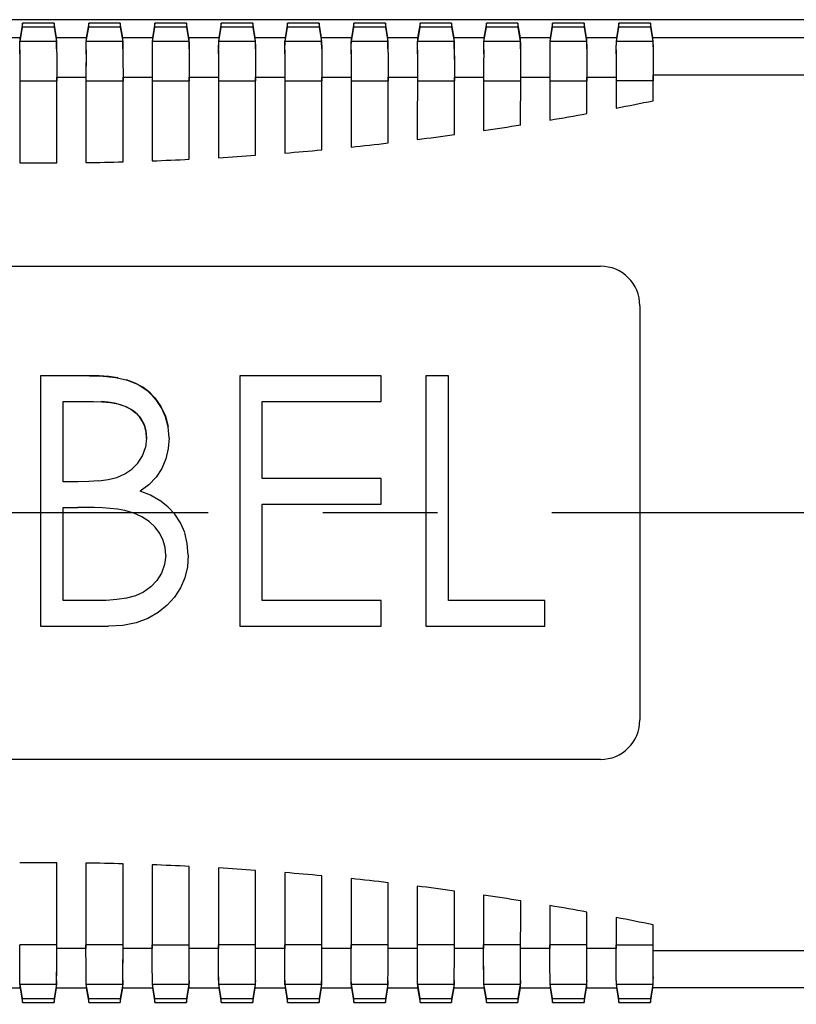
# Model space of a CAD drawing. Header units: millimetres. Extents: x 0 to 210, y 0 to 297.
# Tile 6 of 18: x 76 to 86, y 143 to 156. Entities that reach past the tile are written whole.
import ezdxf
from ezdxf.enums import TextEntityAlignment as Align

# ---------------------------------------------------------------- set-up
doc = ezdxf.new("R2010")
doc.units = ezdxf.units.MM
doc.header["$LTSCALE"] = 19.36
doc.linetypes.add('CENTER', pattern=[0.6, 0.375, -0.075, 0.075, -0.075])
doc.layers.get('0').update_dxf_attribs({"linetype": 'CONTINUOUS'})
doc.layers.add('Z_AXIS', color=7, linetype='CONTINUOUS')
doc.layers.add('Z_DIM_2D', color=7, linetype='CONTINUOUS')
doc.styles.add('TEXTSTYLE_3', font='tridonic-metric-print-light.otf')
doc.styles.add('TEXTSTYLE_4', font='gdt', dxfattribs={"width": 0.7})
doc.dimstyles.new('DIMSTYLE_1', dxfattribs={"dimtxt": 2.2, "dimasz": 3.5, "dimexe": 1.5, "dimexo": 0, "dimgap": 0.55, "dimtad": 1, "dimdec": 1, "dimlfac": 4, "dimdsep": 46, "dimtxsty": 'TEXTSTYLE_3', "dimblk": '_FILLED', "dimblk1": '_FILLED', "dimblk2": '_FILLED', "dimcen": 0.09, "dimclrt": 5, "dimadec": 4, "dimazin": 2, "dimtol": 1, "dimtp": 0.5, "dimtm": 0.5, "dimtfac": 1, "dimtdec": 1, "dimtofl": 0, "dimtmove": 0, "dimatfit": 3, "dimldrblk": '_FILLED', "dimfxl": 0, "dimtolj": 1, "dimarcsym": 0})
doc.dimstyles.new('DIMSTYLE_2', dxfattribs={"dimtxt": 2.2, "dimasz": 3.5, "dimexe": 1.5, "dimexo": 0, "dimgap": 0.55, "dimtad": 1, "dimdec": 1, "dimlfac": 4, "dimdsep": 46, "dimtxsty": 'TEXTSTYLE_3', "dimblk": '_FILLED', "dimblk1": '_FILLED', "dimblk2": '_FILLED', "dimcen": 0.09, "dimclrt": 5, "dimadec": 4, "dimazin": 2, "dimtp": 0.2, "dimtm": 0.2, "dimtfac": 1, "dimtdec": 1, "dimtofl": 0, "dimtmove": 0, "dimatfit": 3, "dimldrblk": '_FILLED', "dimfxl": 0, "dimtolj": 1, "dimarcsym": 0})

# ---------------------------------------------------------------- blocks, each defined once
blk = doc.blocks.new('*D2')
at = {"layer": 'Z_DIM_2D', "color": 2, "linetype": 'Continuous', "transparency": 16777216}
for p, q in [((61.961, 149.335), (61.961, 134.992)), ((90.961, 149.335), (90.961, 134.992)), ((61.961, 136.492), (76.461, 136.492)), ((90.961, 136.492), (76.461, 136.492))]:
    blk.add_line(p, q, dxfattribs=at)
at = {"layer": 'Z_DIM_2D', "color": 5, "linetype": 'Continuous', "transparency": 16777216}
for s, height, style, p in [('116', 2.2, 'TEXTSTYLE_3', (74.16, 137.042)), ('`', 1.54, 'TEXTSTYLE_4', (77.106, 137.372)), ('0.5', 1.54, 'TEXTSTYLE_3', (79.407, 137.372))]:
    blk.add_text(s, height=height, dxfattribs=dict(at, style=style)).set_placement(p, align=Align.CENTER)
blk = doc.blocks.new('_FILLED')
at = {"color": 0, "linetype": 'ByBlock'}
blk.add_solid([(0, 0), (-1, 0.125), (-1, -0.125)], dxfattribs=at)
blk = doc.blocks.new('_NONE')
blk = doc.blocks.new('*D3')
at = {"layer": 'Z_DIM_2D', "color": 2, "linetype": 'Continuous', "transparency": 16777216}
for p, q in [((90.34, 155.583), (56.435, 155.583)), ((57.935, 155.583), (57.935, 152.459)), ((57.935, 149.335), (57.935, 152.459)), ((61.399, 149.335), (56.435, 149.335))]:
    blk.add_line(p, q, dxfattribs=at)
at = {"layer": 'Z_DIM_2D', "color": 5, "linetype": 'Continuous', "transparency": 16777216, "style": 'TEXTSTYLE_3'}
blk.add_text('25', height=2.2, rotation=90, dxfattribs=at).set_placement((57.385, 152.459), align=Align.CENTER)

msp = doc.modelspace()

# ---------------------------------------------------------------- linework, layer by layer
at = {"color": 7, "linetype": 'Continuous'}
for p, q in [((90.339847, 155.583229), (62.583062, 155.583229)), ((76.261378, 155.540013), (76.230602, 155.355194)), ((76.231038, 155.307745), (76.261378, 155.489945)), ((76.261378, 155.489945), (76.261378, 155.540013)), ((76.661494, 155.540013), (76.261378, 155.540013)), ((76.661494, 155.489945), (76.261378, 155.489945)), ((76.661494, 155.540013), (76.661494, 155.489945)), ((76.69227, 155.355194), (76.661494, 155.540013)), ((76.661494, 155.489945), (76.691834, 155.307745)), ((77.101378, 155.540013), (77.070602, 155.355194)), ((77.071038, 155.307745), (77.101378, 155.489945)), ((77.101378, 155.489945), (77.101378, 155.540013)), ((77.501494, 155.540013), (77.101378, 155.540013)), ((77.501494, 155.489945), (77.101378, 155.489945)), ((77.501494, 155.540013), (77.501494, 155.489945)), ((77.53227, 155.355194), (77.501494, 155.540013)), ((77.501494, 155.489945), (77.531834, 155.307745)), ((77.941378, 155.540013), (77.910602, 155.355194)), ((77.911038, 155.307745), (77.941378, 155.489945)), ((77.941378, 155.489945), (77.941378, 155.540013)), ((78.341494, 155.540013), (77.941378, 155.540013)), ((78.341494, 155.489945), (77.941378, 155.489945)), ((78.341494, 155.540013), (78.341494, 155.489945)), ((78.37227, 155.355194), (78.341494, 155.540013)), ((78.341494, 155.489945), (78.371834, 155.307745)), ((78.781378, 155.540013), (78.750602, 155.355194)), ((78.751038, 155.307745), (78.781378, 155.489945)), ((78.781378, 155.489945), (78.781378, 155.540013)), ((79.181494, 155.540013), (78.781378, 155.540013)), ((79.181494, 155.489945), (78.781378, 155.489945)), ((79.181494, 155.540013), (79.181494, 155.489945)), ((79.21227, 155.355194), (79.181494, 155.540013)), ((79.181494, 155.489945), (79.211834, 155.307745)), ((79.621378, 155.540013), (79.590602, 155.355194)), ((79.591038, 155.307745), (79.621378, 155.489945)), ((79.621378, 155.489945), (79.621378, 155.540013)), ((80.021494, 155.540013), (79.621378, 155.540013)), ((80.021494, 155.489945), (79.621378, 155.489945)), ((80.021494, 155.540013), (80.021494, 155.489945)), ((80.05227, 155.355194), (80.021494, 155.540013)), ((80.021494, 155.489945), (80.051834, 155.307745)), ((80.461378, 155.540013), (80.430602, 155.355194)), ((80.431038, 155.307745), (80.461378, 155.489945)), ((80.461378, 155.489945), (80.461378, 155.540013)), ((80.861494, 155.540013), (80.461378, 155.540013)), ((80.861494, 155.489945), (80.461378, 155.489945)), ((80.861494, 155.540013), (80.861494, 155.489945)), ((80.89227, 155.355194), (80.861494, 155.540013)), ((80.861494, 155.489945), (80.891834, 155.307745)), ((81.301378, 155.540013), (81.270602, 155.355194)), ((81.271038, 155.307745), (81.301378, 155.489945)), ((81.301378, 155.489945), (81.301378, 155.540013)), ((81.701494, 155.540013), (81.301378, 155.540013)), ((81.701494, 155.489945), (81.301378, 155.489945)), ((81.701494, 155.540013), (81.701494, 155.489945)), ((81.73227, 155.355194), (81.701494, 155.540013)), ((81.701494, 155.489945), (81.731834, 155.307745)), ((82.141378, 155.540013), (82.110602, 155.355194)), ((82.111038, 155.307745), (82.141378, 155.489945)), ((82.141378, 155.489945), (82.141378, 155.540013)), ((82.541494, 155.540013), (82.141378, 155.540013)), ((82.541494, 155.489945), (82.141378, 155.489945)), ((82.541494, 155.540013), (82.541494, 155.489945)), ((82.57227, 155.355194), (82.541494, 155.540013)), ((82.541494, 155.489945), (82.571834, 155.307745)), ((82.981378, 155.540013), (82.950602, 155.355194)), ((82.951038, 155.307745), (82.981378, 155.489945)), ((82.981378, 155.489945), (82.981378, 155.540013)), ((83.381494, 155.540013), (82.981378, 155.540013)), ((83.381494, 155.489945), (82.981378, 155.489945)), ((83.381494, 155.540013), (83.381494, 155.489945)), ((83.41227, 155.355194), (83.381494, 155.540013)), ((83.381494, 155.489945), (83.411834, 155.307745)), ((83.821378, 155.540013), (83.790602, 155.355194)), ((83.791038, 155.307745), (83.821378, 155.489945)), ((83.821378, 155.489945), (83.821378, 155.540013)), ((84.221494, 155.540013), (83.821378, 155.540013)), ((84.221494, 155.489945), (83.821378, 155.489945)), ((84.221494, 155.540013), (84.221494, 155.489945)), ((84.252477, 155.353952), (84.221494, 155.540013)), ((84.221494, 155.489945), (84.251834, 155.307745)), ((76.228102, 155.152605), (76.228283, 155.261677)), ((76.22872, 155.214228), (76.228992, 155.309338)), ((76.694589, 155.261677), (76.695275, 155.078665)), ((77.068102, 155.152605), (77.068283, 155.261677)), ((77.06872, 155.214228), (77.068992, 155.309338)), ((77.534589, 155.261677), (77.535275, 155.078665)), ((77.908102, 155.152605), (77.908283, 155.261677)), ((77.90872, 155.214228), (77.908992, 155.309338)), ((78.374589, 155.261677), (78.375275, 155.078665)), ((78.748102, 155.152605), (78.748283, 155.261677)), ((78.74872, 155.214228), (78.748992, 155.309338)), ((79.214589, 155.261677), (79.215275, 155.078665)), ((79.588102, 155.152605), (79.588283, 155.261677)), ((79.58872, 155.214228), (79.588992, 155.309338)), ((80.054589, 155.261677), (80.055275, 155.078665)), ((80.428102, 155.152605), (80.428283, 155.261677)), ((80.42872, 155.214228), (80.428992, 155.309338)), ((80.894589, 155.261677), (80.895275, 155.078665)), ((81.268102, 155.152605), (81.268283, 155.261677)), ((81.26872, 155.214228), (81.268992, 155.309338)), ((81.734589, 155.261677), (81.735275, 155.078665)), ((82.108102, 155.152605), (82.108283, 155.261677)), ((82.10872, 155.214228), (82.108992, 155.309338)), ((82.574589, 155.261677), (82.575275, 155.078665)), ((82.948102, 155.152605), (82.948283, 155.261677)), ((82.94872, 155.214228), (82.948992, 155.309338)), ((83.414589, 155.261677), (83.415275, 155.078665)), ((83.788102, 155.152605), (83.788283, 155.261677)), ((83.78872, 155.214228), (83.788992, 155.309338)), ((84.254679, 155.265111), (84.255275, 155.078665)), ((76.227665, 155.200053), (76.227219, 154.995057)), ((76.695711, 155.126113), (76.695969, 154.80843)), ((77.067665, 155.200053), (77.067219, 154.995057)), ((77.535711, 155.126113), (77.535969, 154.80843)), ((77.907665, 155.200053), (77.907219, 154.995057)), ((78.375711, 155.126113), (78.375969, 154.80843)), ((78.747665, 155.200053), (78.747219, 154.995057)), ((79.215711, 155.126113), (79.215969, 154.80843)), ((79.587665, 155.200053), (79.587219, 154.995057)), ((80.055711, 155.126113), (80.055969, 154.80843)), ((80.427665, 155.200053), (80.427219, 154.995057)), ((80.895711, 155.126113), (80.895969, 154.80843)), ((81.267665, 155.200053), (81.267219, 154.995057)), ((81.735711, 155.126113), (81.735969, 154.80843)), ((82.107665, 155.200053), (82.107219, 154.995057)), ((82.575711, 155.126113), (82.575969, 154.80843)), ((82.947665, 155.200053), (82.947219, 154.995057)), ((83.415711, 155.126113), (83.415969, 154.80843)), ((83.787665, 155.200053), (83.787219, 154.995057)), ((84.255746, 155.136326), (84.255969, 154.80843)), ((76.226782, 155.042505), (76.226467, 153.768206)), ((77.066782, 155.042505), (77.066467, 153.772298)), ((77.906782, 155.042505), (77.906467, 153.79442)), ((78.746782, 155.042505), (78.746467, 153.834702)), ((79.586782, 155.042505), (79.586467, 153.893201)), ((80.426782, 155.042505), (80.426467, 153.969999)), ((81.266782, 155.042505), (81.266467, 154.065205)), ((82.106782, 155.042505), (82.106467, 154.178956)), ((82.946782, 155.042505), (82.946467, 154.311417)), ((83.786782, 155.042505), (83.786467, 154.462781)), ((76.695969, 153.768285), (76.696405, 154.855879)), ((77.535969, 153.782427), (77.536405, 154.855879)), ((78.375969, 153.814693), (78.376405, 154.855879)), ((79.215969, 153.865149), (79.216405, 154.855879)), ((80.055969, 153.933863), (80.056405, 154.855879)), ((80.895969, 154.020935), (80.896405, 154.855879)), ((81.735969, 154.126488), (81.736405, 154.855879)), ((82.575969, 154.250674), (82.576405, 154.855879)), ((83.415969, 154.393675), (83.416405, 154.855879)), ((84.255969, 154.555702), (84.256405, 154.879604)), ((69.586436, 152.459539), (83.586436, 152.459539)), ((84.086436, 151.959539), (84.086436, 146.709539)), ((76.491568, 151.071736), (76.491568, 147.896736)), ((77.111049, 151.071736), (76.491568, 151.071736)), ((77.47089, 151.044788), (77.355687, 151.060255)), ((79.015286, 151.071736), (79.015286, 147.896736)), ((80.806311, 151.071736), (79.015286, 151.071736)), ((80.806311, 150.746095), (80.806311, 151.071736)), ((81.376183, 151.071736), (81.376183, 147.896736)), ((81.661119, 151.071736), (81.376183, 151.071736)), ((81.661119, 148.222377), (81.661119, 151.071736)), ((76.776504, 149.728467), (76.776504, 150.746095)), ((76.776504, 150.746095), (77.163202, 150.746095)), ((77.345407, 150.736261), (77.257321, 150.743901)), ((79.300222, 149.769172), (79.300222, 150.746095)), ((79.300222, 150.746095), (80.806311, 150.746095)), ((78.072707, 150.559431), (78.107011, 150.427647)), ((77.826904, 150.371967), (77.834837, 150.279258)), ((77.834837, 150.279258), (77.82932, 150.356303)), ((78.119773, 150.284982), (78.106752, 150.424851)), ((77.834837, 150.279258), (77.819217, 150.161172)), ((78.119773, 150.284982), (78.110241, 150.14937)), ((78.110241, 150.14937), (78.079504, 150.020814)), ((78.079504, 150.020814), (78.027046, 149.897291)), ((78.027046, 149.897291), (77.954418, 149.78487)), ((76.967945, 149.728467), (76.776504, 149.728467)), ((77.102335, 149.730052), (76.967945, 149.728467)), ((77.228573, 149.739538), (77.102335, 149.730052)), ((77.954418, 149.78487), (77.863172, 149.689625)), ((80.806311, 149.769172), (79.300222, 149.769172)), ((80.806311, 149.443531), (80.806311, 149.769172)), ((77.863172, 149.689625), (77.752791, 149.609531)), ((77.883464, 149.558017), (77.752791, 149.609531)), ((78.000415, 149.492162), (77.883769, 149.557846)), ((78.104449, 149.412101), (78.000684, 149.491955)), ((76.776504, 148.222377), (76.776504, 149.402826)), ((76.776504, 149.402826), (76.965401, 149.402826)), ((77.070927, 149.402292), (76.965401, 149.402826)), ((77.17393, 149.399992), (77.070927, 149.402292)), ((77.274494, 149.396415), (77.17393, 149.399992)), ((77.372374, 149.390092), (77.274494, 149.396415)), ((77.673521, 149.33132), (77.559441, 149.3653)), ((78.193146, 149.31743), (78.104871, 149.41165)), ((79.300222, 148.222377), (79.300222, 149.443531)), ((79.300222, 149.443531), (80.806311, 149.443531)), ((77.77529, 149.284737), (77.673521, 149.33132)), ((77.865577, 149.224723), (77.77529, 149.284737)), ((77.941893, 149.153767), (77.865577, 149.224723)), ((78.26479, 149.207214), (78.19351, 149.316871)), ((78.002477, 149.073232), (77.941893, 149.153767)), ((78.318082, 149.083188), (78.265024, 149.206669)), ((78.046435, 148.985464), (78.002597, 149.072991)), ((78.364004, 148.797973), (78.352097, 148.648727)), ((77.182283, 148.222377), (76.776504, 148.222377)), ((77.323873, 148.223958), (77.182283, 148.222377)), ((80.806311, 148.222377), (79.300222, 148.222377)), ((80.806311, 147.896736), (80.806311, 148.222377)), ((82.882273, 148.222377), (81.661119, 148.222377)), ((82.882273, 147.896736), (82.882273, 148.222377)), ((76.491568, 147.896736), (77.350192, 147.896736)), ((77.535273, 147.908632), (77.350192, 147.896736)), ((79.015286, 147.896736), (80.806311, 147.896736)), ((81.376183, 147.896736), (82.882273, 147.896736)), ((83.586436, 146.209539), (69.586436, 146.209539)), ((76.69609, 143.626572), (76.696405, 144.900871)), ((77.066467, 144.89678), (77.066467, 143.813199)), ((77.53609, 143.626572), (77.536405, 144.886641)), ((77.906467, 144.874659), (77.906467, 143.813199)), ((78.37609, 143.626572), (78.376405, 144.854366)), ((78.746467, 144.834378), (78.746467, 143.813199)), ((79.21609, 143.626572), (79.216405, 144.803903)), ((79.586467, 144.77588), (79.586467, 143.813199)), ((80.05609, 143.626572), (80.056405, 144.73518)), ((80.426467, 144.699083), (80.426467, 143.813199)), ((80.89609, 143.626572), (80.896405, 144.648101)), ((81.266467, 144.603877), (81.266467, 143.813199)), ((81.73609, 143.626572), (81.736405, 144.54254)), ((82.106467, 144.490127), (82.106467, 143.813199)), ((82.57609, 143.626572), (82.576405, 144.418346)), ((82.946467, 144.357667), (82.946467, 143.813199)), ((83.41609, 143.626572), (83.416405, 144.275337)), ((83.786467, 144.206303), (83.786467, 143.813199)), ((84.256105, 143.612181), (84.256405, 144.113302)), ((76.227161, 143.542965), (76.226903, 143.860647)), ((77.067161, 143.542965), (77.066903, 143.860647)), ((77.907161, 143.542965), (77.906903, 143.860647)), ((78.747161, 143.542965), (78.746903, 143.860647)), ((79.587161, 143.542965), (79.586903, 143.860647)), ((80.427161, 143.542965), (80.426903, 143.860647)), ((81.267161, 143.542965), (81.266903, 143.860647)), ((82.107161, 143.542965), (82.106903, 143.860647)), ((82.947161, 143.542965), (82.946903, 143.860647)), ((83.787161, 143.542965), (83.786903, 143.860647)), ((76.695207, 143.469024), (76.695653, 143.674021)), ((77.535207, 143.469024), (77.535653, 143.674021)), ((78.375207, 143.469024), (78.375653, 143.674021)), ((79.215207, 143.469024), (79.215653, 143.674021)), ((80.055207, 143.469024), (80.055653, 143.674021)), ((80.895207, 143.469024), (80.895653, 143.674021)), ((81.735207, 143.469024), (81.735653, 143.674021)), ((82.575207, 143.469024), (82.575653, 143.674021)), ((83.415207, 143.469024), (83.415653, 143.674021)), ((84.255266, 143.462509), (84.255653, 143.674021)), ((76.228283, 143.407401), (76.227597, 143.590413)), ((76.694589, 143.407401), (76.69477, 143.516473)), ((77.068283, 143.407401), (77.067597, 143.590413)), ((77.534589, 143.407401), (77.53477, 143.516473)), ((77.908283, 143.407401), (77.907597, 143.590413)), ((78.374589, 143.407401), (78.37477, 143.516473)), ((78.748283, 143.407401), (78.747597, 143.590413)), ((79.214589, 143.407401), (79.21477, 143.516473)), ((79.588283, 143.407401), (79.587597, 143.590413)), ((80.054589, 143.407401), (80.05477, 143.516473)), ((80.428283, 143.407401), (80.427597, 143.590413)), ((80.894589, 143.407401), (80.89477, 143.516473)), ((81.268283, 143.407401), (81.267597, 143.590413)), ((81.734589, 143.407401), (81.73477, 143.516473)), ((82.108283, 143.407401), (82.107597, 143.590413)), ((82.574589, 143.407401), (82.57477, 143.516473)), ((82.948283, 143.407401), (82.947597, 143.590413)), ((83.414589, 143.407401), (83.41477, 143.516473)), ((83.788283, 143.407401), (83.787597, 143.590413)), ((76.228992, 143.359739), (76.22872, 143.454849)), ((76.261378, 143.179133), (76.231038, 143.361332)), ((76.691834, 143.361332), (76.661494, 143.179133)), ((77.068992, 143.359739), (77.06872, 143.454849)), ((77.101378, 143.179133), (77.071038, 143.361332)), ((77.531834, 143.361332), (77.501494, 143.179133)), ((77.908992, 143.359739), (77.90872, 143.454849)), ((77.941378, 143.179133), (77.911038, 143.361332)), ((78.371834, 143.361332), (78.341494, 143.179133)), ((78.748992, 143.359739), (78.74872, 143.454849)), ((78.781378, 143.179133), (78.751038, 143.361332)), ((79.211834, 143.361332), (79.181494, 143.179133)), ((79.588992, 143.359739), (79.58872, 143.454849)), ((79.621378, 143.179133), (79.591038, 143.361332)), ((80.051834, 143.361332), (80.021494, 143.179133)), ((80.428992, 143.359739), (80.42872, 143.454849)), ((80.461378, 143.179133), (80.431038, 143.361332)), ((80.891834, 143.361332), (80.861494, 143.179133)), ((81.268992, 143.359739), (81.26872, 143.454849)), ((81.301378, 143.179133), (81.271038, 143.361332)), ((81.731834, 143.361332), (81.701494, 143.179133)), ((82.108992, 143.359739), (82.10872, 143.454849)), ((82.141378, 143.179133), (82.111038, 143.361332)), ((82.571834, 143.361332), (82.541494, 143.179133)), ((82.948992, 143.359739), (82.94872, 143.454849)), ((82.981378, 143.179133), (82.951038, 143.361332)), ((83.411834, 143.361332), (83.381494, 143.179133)), ((83.788992, 143.359739), (83.78872, 143.454849)), ((83.821378, 143.179133), (83.791038, 143.361332)), ((84.251834, 143.361332), (84.221494, 143.179133)), ((76.230602, 143.313884), (76.261378, 143.129064)), ((76.661494, 143.129064), (76.69227, 143.313884)), ((77.070602, 143.313884), (77.101378, 143.129064)), ((77.501494, 143.129064), (77.53227, 143.313884)), ((77.910602, 143.313884), (77.941378, 143.129064)), ((78.341494, 143.129064), (78.37227, 143.313884)), ((78.750602, 143.313884), (78.781378, 143.129064)), ((79.181494, 143.129064), (79.21227, 143.313884)), ((79.590602, 143.313884), (79.621378, 143.129064)), ((80.021494, 143.129064), (80.05227, 143.313884)), ((80.430602, 143.313884), (80.461378, 143.129064)), ((80.861494, 143.129064), (80.89227, 143.313884)), ((81.270602, 143.313884), (81.301378, 143.129064)), ((81.701494, 143.129064), (81.73227, 143.313884)), ((82.110602, 143.313884), (82.141378, 143.129064)), ((82.541494, 143.129064), (82.57227, 143.313884)), ((82.950602, 143.313884), (82.981378, 143.129064)), ((83.381494, 143.129064), (83.41227, 143.313884)), ((83.790602, 143.313884), (83.821378, 143.129064)), ((84.221494, 143.129064), (84.252477, 143.315126)), ((76.261378, 143.129064), (76.261378, 143.179133)), ((76.261378, 143.179133), (76.661494, 143.179133)), ((76.261378, 143.129064), (76.661494, 143.129064)), ((76.661494, 143.179133), (76.661494, 143.129064)), ((77.101378, 143.129064), (77.101378, 143.179133)), ((77.101378, 143.179133), (77.501494, 143.179133)), ((77.101378, 143.129064), (77.501494, 143.129064)), ((77.501494, 143.179133), (77.501494, 143.129064)), ((77.941378, 143.129064), (77.941378, 143.179133)), ((77.941378, 143.179133), (78.341494, 143.179133)), ((77.941378, 143.129064), (78.341494, 143.129064)), ((78.341494, 143.179133), (78.341494, 143.129064)), ((78.781378, 143.129064), (78.781378, 143.179133)), ((78.781378, 143.179133), (79.181494, 143.179133)), ((78.781378, 143.129064), (79.181494, 143.129064)), ((79.181494, 143.179133), (79.181494, 143.129064)), ((79.621378, 143.179133), (80.021494, 143.179133)), ((79.621378, 143.129064), (79.621378, 143.179133)), ((79.621378, 143.129064), (80.021494, 143.129064)), ((80.021494, 143.179133), (80.021494, 143.129064)), ((80.461378, 143.179133), (80.861494, 143.179133)), ((80.461378, 143.129064), (80.461378, 143.179133)), ((80.461378, 143.129064), (80.861494, 143.129064)), ((80.861494, 143.179133), (80.861494, 143.129064)), ((81.301378, 143.179133), (81.701494, 143.179133)), ((81.301378, 143.129064), (81.301378, 143.179133)), ((81.301378, 143.129064), (81.701494, 143.129064)), ((81.701494, 143.179133), (81.701494, 143.129064)), ((82.141378, 143.179133), (82.541494, 143.179133)), ((82.141378, 143.129064), (82.141378, 143.179133)), ((82.141378, 143.129064), (82.541494, 143.129064)), ((82.541494, 143.179133), (82.541494, 143.129064)), ((82.981378, 143.179133), (83.381494, 143.179133)), ((82.981378, 143.129064), (82.981378, 143.179133)), ((82.981378, 143.129064), (83.381494, 143.129064)), ((83.381494, 143.179133), (83.381494, 143.129064)), ((83.821378, 143.179133), (84.221494, 143.179133)), ((83.821378, 143.129064), (83.821378, 143.179133)), ((83.821378, 143.129064), (84.221494, 143.129064)), ((84.221494, 143.179133), (84.221494, 143.129064))]:
    msp.add_line(p, q, dxfattribs=at)
at = {"color": 9, "linetype": 'Continuous'}
for p, q in [((76.230602, 155.355194), (75.85227, 155.355194)), ((77.070602, 155.355194), (76.69227, 155.355194)), ((77.910602, 155.355194), (77.53227, 155.355194)), ((78.750602, 155.355194), (78.37227, 155.355194)), ((79.590602, 155.355194), (79.21227, 155.355194)), ((80.430602, 155.355194), (80.05227, 155.355194)), ((81.270602, 155.355194), (80.89227, 155.355194)), ((82.110602, 155.355194), (81.73227, 155.355194)), ((82.950602, 155.355194), (82.57227, 155.355194)), ((83.790602, 155.355194), (83.41227, 155.355194)), ((87.351404, 155.353952), (84.252477, 155.353952)), ((76.691834, 155.307745), (76.231038, 155.307745)), ((77.531834, 155.307745), (77.071038, 155.307745)), ((78.371834, 155.307745), (77.911038, 155.307745)), ((79.211834, 155.307745), (78.751038, 155.307745)), ((80.051834, 155.307745), (79.591038, 155.307745)), ((80.891834, 155.307745), (80.431038, 155.307745)), ((81.731834, 155.307745), (81.271038, 155.307745)), ((82.571834, 155.307745), (82.111038, 155.307745)), ((83.411834, 155.307745), (82.951038, 155.307745)), ((84.251834, 155.307745), (83.791038, 155.307745)), ((76.696405, 154.855879), (77.066467, 154.855879)), ((77.536405, 154.855879), (77.906467, 154.855879)), ((78.376405, 154.855879), (78.746467, 154.855879)), ((79.216405, 154.855879), (79.586467, 154.855879)), ((80.056405, 154.855879), (80.426467, 154.855879)), ((80.896405, 154.855879), (81.266467, 154.855879)), ((81.736405, 154.855879), (82.106467, 154.855879)), ((82.576405, 154.855879), (82.946467, 154.855879)), ((83.416405, 154.855879), (83.786467, 154.855879)), ((87.351404, 154.879584), (84.256405, 154.879604)), ((76.226903, 154.80843), (76.695969, 154.80843)), ((77.066903, 154.80843), (77.535969, 154.80843)), ((77.906903, 154.80843), (78.375969, 154.80843)), ((78.746903, 154.80843), (79.215969, 154.80843)), ((79.586903, 154.80843), (80.055969, 154.80843)), ((80.426903, 154.80843), (80.895969, 154.80843)), ((81.266903, 154.80843), (81.735969, 154.80843)), ((82.106903, 154.80843), (82.575969, 154.80843)), ((82.946903, 154.80843), (83.41597, 154.80843)), ((84.255969, 154.80843), (83.786903, 154.80843)), ((76.695969, 143.860647), (76.226903, 143.860647)), ((77.535969, 143.860647), (77.066903, 143.860647)), ((77.906903, 143.860647), (78.375969, 143.860647)), ((79.215969, 143.860647), (78.746903, 143.860647)), ((80.055969, 143.860647), (79.586903, 143.860647)), ((80.895969, 143.860647), (80.426903, 143.860647)), ((81.735969, 143.860647), (81.266903, 143.860647)), ((82.575969, 143.860647), (82.106903, 143.860647)), ((83.415969, 143.860647), (82.946903, 143.860647)), ((83.786903, 143.860647), (84.255969, 143.860647)), ((77.066467, 143.813199), (76.696405, 143.813199)), ((77.906467, 143.813199), (77.536405, 143.813199)), ((78.746467, 143.813199), (78.376405, 143.813199)), ((79.586467, 143.813199), (79.216405, 143.813199)), ((80.426467, 143.813199), (80.056405, 143.813199)), ((81.266467, 143.813199), (80.896405, 143.813199)), ((82.106467, 143.813199), (81.736405, 143.813199)), ((82.946467, 143.813199), (82.576405, 143.813199)), ((83.786467, 143.813199), (83.416405, 143.813199)), ((84.256405, 143.789477), (87.351404, 143.7895)), ((76.231038, 143.361332), (76.691834, 143.361332)), ((77.071038, 143.361332), (77.531834, 143.361332)), ((77.911038, 143.361332), (78.371834, 143.361332)), ((78.751038, 143.361332), (79.211834, 143.361332)), ((79.591038, 143.361332), (80.051834, 143.361332)), ((80.431038, 143.361332), (80.891834, 143.361332)), ((81.271038, 143.361332), (81.731834, 143.361332)), ((82.111038, 143.361332), (82.571834, 143.361332)), ((82.951038, 143.361332), (83.411834, 143.361332)), ((83.791038, 143.361332), (84.251834, 143.361332)), ((75.85227, 143.313884), (76.230602, 143.313884)), ((76.69227, 143.313884), (77.070602, 143.313884)), ((77.53227, 143.313884), (77.910602, 143.313884)), ((78.37227, 143.313884), (78.750602, 143.313884)), ((79.21227, 143.313884), (79.590602, 143.313884)), ((80.05227, 143.313884), (80.430602, 143.313884)), ((80.89227, 143.313884), (81.270602, 143.313884)), ((81.73227, 143.313884), (82.110602, 143.313884)), ((82.57227, 143.313884), (82.950602, 143.313884)), ((83.41227, 143.313884), (83.790602, 143.313884)), ((87.281812, 143.315398), (84.252477, 143.315126))]:
    msp.add_line(p, q, dxfattribs=at)
at = {"color": 7, "linetype": 'Continuous'}
for points in [[(76.230602, 155.355194), (76.229762, 155.340195), (76.228992, 155.309338)], [(76.694152, 155.214228), (76.69388, 155.309338), (76.69311, 155.340195), (76.69227, 155.355194)], [(77.070602, 155.355194), (77.069762, 155.340195), (77.068992, 155.309338)], [(77.534152, 155.214228), (77.53388, 155.309338), (77.53311, 155.340195), (77.53227, 155.355194)], [(77.910602, 155.355194), (77.909762, 155.340195), (77.908992, 155.309338)], [(78.374152, 155.214228), (78.37388, 155.309338), (78.37311, 155.340195), (78.37227, 155.355194)], [(78.750602, 155.355194), (78.749762, 155.340195), (78.748992, 155.309338)], [(79.214152, 155.214228), (79.21388, 155.309338), (79.21311, 155.340195), (79.21227, 155.355194)], [(79.590602, 155.355194), (79.589762, 155.340195), (79.588992, 155.309338)], [(80.054152, 155.214228), (80.05388, 155.309338), (80.05311, 155.340195), (80.05227, 155.355194)], [(80.430602, 155.355194), (80.429762, 155.340195), (80.428992, 155.309338)], [(80.894152, 155.214228), (80.89388, 155.309338), (80.89311, 155.340195), (80.89227, 155.355194)], [(81.270602, 155.355194), (81.269762, 155.340195), (81.268992, 155.309338)], [(81.734152, 155.214228), (81.73388, 155.309338), (81.73311, 155.340195), (81.73227, 155.355194)], [(82.110602, 155.355194), (82.109762, 155.340195), (82.108992, 155.309338)], [(82.574152, 155.214228), (82.57388, 155.309338), (82.57311, 155.340195), (82.57227, 155.355194)], [(82.950602, 155.355194), (82.949762, 155.340195), (82.948992, 155.309338)], [(83.414152, 155.214228), (83.41388, 155.309338), (83.41311, 155.340195), (83.41227, 155.355194)], [(83.790602, 155.355194), (83.789762, 155.340195), (83.788992, 155.309338)], [(84.254679, 155.265111), (84.254006, 155.310389), (84.253275, 155.339703), (84.252477, 155.353952)], [(76.229428, 155.26189), (76.230198, 155.292746), (76.231038, 155.307745)], [(76.691834, 155.307745), (76.692674, 155.292746), (76.693443, 155.26189)], [(77.069428, 155.26189), (77.070198, 155.292746), (77.071038, 155.307745)], [(77.531834, 155.307745), (77.532674, 155.292746), (77.533443, 155.26189)], [(77.909428, 155.26189), (77.910198, 155.292746), (77.911038, 155.307745)], [(78.371834, 155.307745), (78.372674, 155.292746), (78.373443, 155.26189)], [(78.749428, 155.26189), (78.750198, 155.292746), (78.751038, 155.307745)], [(79.211834, 155.307745), (79.212674, 155.292746), (79.213443, 155.26189)], [(79.589428, 155.26189), (79.590198, 155.292746), (79.591038, 155.307745)], [(80.051834, 155.307745), (80.052674, 155.292746), (80.053443, 155.26189)], [(80.429428, 155.26189), (80.430198, 155.292746), (80.431038, 155.307745)], [(80.891834, 155.307745), (80.892674, 155.292746), (80.893443, 155.26189)], [(81.269428, 155.26189), (81.270198, 155.292746), (81.271038, 155.307745)], [(81.731834, 155.307745), (81.732674, 155.292746), (81.733443, 155.26189)], [(82.109428, 155.26189), (82.110198, 155.292746), (82.111038, 155.307745)], [(82.571834, 155.307745), (82.572674, 155.292746), (82.573443, 155.26189)], [(82.949428, 155.26189), (82.950198, 155.292746), (82.951038, 155.307745)], [(83.411834, 155.307745), (83.412674, 155.292746), (83.413443, 155.26189)], [(83.789428, 155.26189), (83.790198, 155.292746), (83.791038, 155.307745)], [(84.251834, 155.307745), (84.252674, 155.292746), (84.253443, 155.26189), (84.254152, 155.214228)], [(77.355687, 151.060255), (77.235743, 151.069714), (77.111049, 151.071736)], [(77.111049, 151.071736), (77.284736, 151.068009), (77.445237, 151.048292), (77.593546, 151.01378), (77.726681, 150.960883), (77.842344, 150.884588), (77.939479, 150.790353), (78.016452, 150.681387), (78.072707, 150.559431)], [(78.106752, 150.424851), (78.075388, 150.551945), (78.024349, 150.666728), (77.957631, 150.767811), (77.878265, 150.854118), (77.787809, 150.925173), (77.688055, 150.979357), (77.581324, 151.019025)], [(77.163202, 150.746095), (77.273235, 150.743056), (77.375643, 150.732049), (77.470682, 150.713902), (77.557591, 150.686132), (77.636569, 150.646473), (77.705006, 150.595104), (77.761013, 150.530634), (77.802621, 150.45551), (77.826904, 150.371967)], [(77.82932, 150.356303), (77.812549, 150.427519), (77.784127, 150.493446), (77.745246, 150.552463), (77.696542, 150.603065), (77.639277, 150.645448), (77.574635, 150.67888), (77.50348, 150.704641), (77.427344, 150.723536), (77.345407, 150.736261)], [(77.228913, 149.739568), (77.347559, 149.755126), (77.457425, 149.782379), (77.55865, 149.826795), (77.648156, 149.887039), (77.724208, 149.964376), (77.78291, 150.056478), (77.819217, 150.161172)], [(77.559441, 149.3653), (77.46733, 149.379558), (77.372375, 149.390092)], [(78.079068, 148.797973), (78.071755, 148.894098), (78.046496, 148.985245)], [(78.364004, 148.797973), (78.35092, 148.946952), (78.318189, 149.082742)], [(78.079068, 148.797973), (78.06212, 148.678286), (78.024677, 148.571383)], [(78.352097, 148.648727), (78.318681, 148.510633), (78.262878, 148.383127), (78.187135, 148.267128), (78.093989, 148.162396), (77.982294, 148.071846), (77.851534, 147.997426), (77.702358, 147.941785), (77.535303, 147.908634)], [(78.024677, 148.571383), (77.96523, 148.476589), (77.888301, 148.395924), (77.797501, 148.331173), (77.694038, 148.282368), (77.580189, 148.252086), (77.456363, 148.234484), (77.323873, 148.223958)], [(84.252477, 143.315126), (84.253275, 143.329374), (84.254006, 143.358687), (84.254679, 143.403966), (84.25477, 143.516473)], [(76.228992, 143.359739), (76.229762, 143.328883), (76.230602, 143.313884)], [(76.231038, 143.361332), (76.230198, 143.376331), (76.229428, 143.407187)], [(76.693443, 143.407187), (76.692674, 143.376331), (76.691834, 143.361332)], [(76.69227, 143.313884), (76.69311, 143.328883), (76.69388, 143.359739), (76.694152, 143.454849)], [(77.068992, 143.359739), (77.069762, 143.328883), (77.070602, 143.313884)], [(77.071038, 143.361332), (77.070198, 143.376331), (77.069428, 143.407187)], [(77.533443, 143.407187), (77.532674, 143.376331), (77.531834, 143.361332)], [(77.53227, 143.313884), (77.53311, 143.328883), (77.53388, 143.359739), (77.534152, 143.454849)], [(77.908992, 143.359739), (77.909762, 143.328883), (77.910602, 143.313884)], [(77.911038, 143.361332), (77.910198, 143.376331), (77.909428, 143.407187)], [(78.373443, 143.407187), (78.372674, 143.376331), (78.371834, 143.361332)], [(78.37227, 143.313884), (78.37311, 143.328883), (78.37388, 143.359739), (78.374152, 143.454849)], [(78.748992, 143.359739), (78.749762, 143.328883), (78.750602, 143.313884)], [(78.751038, 143.361332), (78.750198, 143.376331), (78.749428, 143.407187)], [(79.213443, 143.407187), (79.212674, 143.376331), (79.211834, 143.361332)], [(79.21227, 143.313884), (79.21311, 143.328883), (79.21388, 143.359739), (79.214152, 143.454849)], [(79.588992, 143.359739), (79.589762, 143.328883), (79.590602, 143.313884)], [(79.591038, 143.361332), (79.590198, 143.376331), (79.589428, 143.407187)], [(80.053443, 143.407187), (80.052674, 143.376331), (80.051834, 143.361332)], [(80.05227, 143.313884), (80.05311, 143.328883), (80.05388, 143.359739), (80.054152, 143.454849)], [(80.428992, 143.359739), (80.429762, 143.328883), (80.430602, 143.313884)], [(80.431038, 143.361332), (80.430198, 143.376331), (80.429428, 143.407187)], [(80.893443, 143.407187), (80.892674, 143.376331), (80.891834, 143.361332)], [(80.89227, 143.313884), (80.89311, 143.328883), (80.89388, 143.359739), (80.894152, 143.454849)], [(81.268992, 143.359739), (81.269762, 143.328883), (81.270602, 143.313884)], [(81.271038, 143.361332), (81.270198, 143.376331), (81.269428, 143.407187)], [(81.733443, 143.407187), (81.732674, 143.376331), (81.731834, 143.361332)], [(81.73227, 143.313884), (81.73311, 143.328883), (81.73388, 143.359739), (81.734152, 143.454849)], [(82.108992, 143.359739), (82.109762, 143.328883), (82.110602, 143.313884)], [(82.111038, 143.361332), (82.110198, 143.376331), (82.109428, 143.407187)], [(82.573443, 143.407187), (82.572674, 143.376331), (82.571834, 143.361332)], [(82.57227, 143.313884), (82.57311, 143.328883), (82.57388, 143.359739), (82.574152, 143.454849)], [(82.948992, 143.359739), (82.949762, 143.328883), (82.950602, 143.313884)], [(82.951038, 143.361332), (82.950198, 143.376331), (82.949428, 143.407187)], [(83.413443, 143.407187), (83.412674, 143.376331), (83.411834, 143.361332)], [(83.41227, 143.313884), (83.41311, 143.328883), (83.41388, 143.359739), (83.414152, 143.454849)], [(83.788992, 143.359739), (83.789762, 143.328883), (83.790602, 143.313884)], [(83.791038, 143.361332), (83.790198, 143.376331), (83.789428, 143.407187)], [(84.254152, 143.454849), (84.253443, 143.407187), (84.252674, 143.376331), (84.251834, 143.361332)]]:
    msp.add_lwpolyline(points, dxfattribs=at)
for centre, radius, start, end in [((76.461436, 192.706849), 38.939252, 280.8427632, 281.5476493), ((76.461436, 192.706849), 38.939252, 279.5868427, 280.2888501), ((76.461436, 192.706849), 38.939252, 278.335556, 279.0350524), ((76.461436, 192.706849), 38.939252, 277.0882613, 277.7856032), ((76.461436, 192.706849), 38.939252, 275.8443347, 276.5398691), ((76.461436, 192.706849), 38.939252, 273.3641608, 274.0570908), ((76.461436, 192.706849), 38.939252, 274.603167, 275.2972328), ((76.461436, 192.706849), 38.939252, 269.6542634, 270.3457367), ((76.461436, 192.706849), 38.939252, 270.8902872, 271.581926), ((76.461436, 192.706849), 38.939252, 272.126728, 272.8188502), ((83.586436, 151.959539), 0.5, 0, 90), ((83.586436, 146.709539), 0.5, 270, 360), ((76.461436, 105.962229), 38.939252, 89.6542634, 90.3457367), ((76.461436, 105.962229), 38.939252, 88.4180741, 89.1097128), ((76.461436, 105.962229), 38.939252, 87.1811501, 87.8732722), ((76.461436, 105.962229), 38.939252, 85.9429097, 86.6358396), ((76.461436, 105.962229), 38.939252, 84.7027681, 85.3968337), ((76.461436, 105.962229), 38.939252, 83.4601324, 84.1556665), ((76.461436, 105.962229), 38.939252, 82.2143989, 82.9117404), ((76.461436, 105.962229), 38.939252, 80.9649504, 81.6644464), ((76.461436, 105.962229), 38.939252, 79.7111536, 80.4131605), ((76.461436, 105.962229), 38.939252, 78.4523554, 79.1572409)]:
    msp.add_arc(centre, radius, start, end, dxfattribs=at)
at = {"layer": 'Z_AXIS', "color": 7, "linetype": 'CENTER'}
msp.add_line((90.23209, 149.334539), (62.488675, 149.334539), dxfattribs=at)

# ---------------------------------------------------------------- dimensions: what is measured, and where the dimension line sits
at = {"layer": 'Z_DIM_2D', "color": 2, "linetype": 'Continuous'}
dim = msp.add_linear_dim(base=(57.93454, 149.334539), p1=(90.339847, 155.583229), p2=(61.398936, 149.334539), angle=270, dimstyle='DIMSTYLE_2', override={"dimblk1": 'NONE', "dimblk2": 'NONE', "dimsah": 1}, dxfattribs=at)
dim.commit()
dim.dimension.update_dxf_attribs({"geometry": '*D3', "text_midpoint": (57.93454, 152.428394), "dimtype": 160})
dim = msp.add_linear_dim(base=(90.961436, 136.492058), p1=(61.961436, 149.334539), p2=(90.961436, 149.334539), dimstyle='DIMSTYLE_1', override={"dimblk1": 'NONE', "dimblk2": 'NONE', "dimsah": 1}, dxfattribs=at)
dim.commit()
dim.dimension.update_dxf_attribs({"geometry": '*D2', "text_midpoint": (76.461436, 136.492058), "dimtype": 160})

doc.saveas('drawing.dxf')
